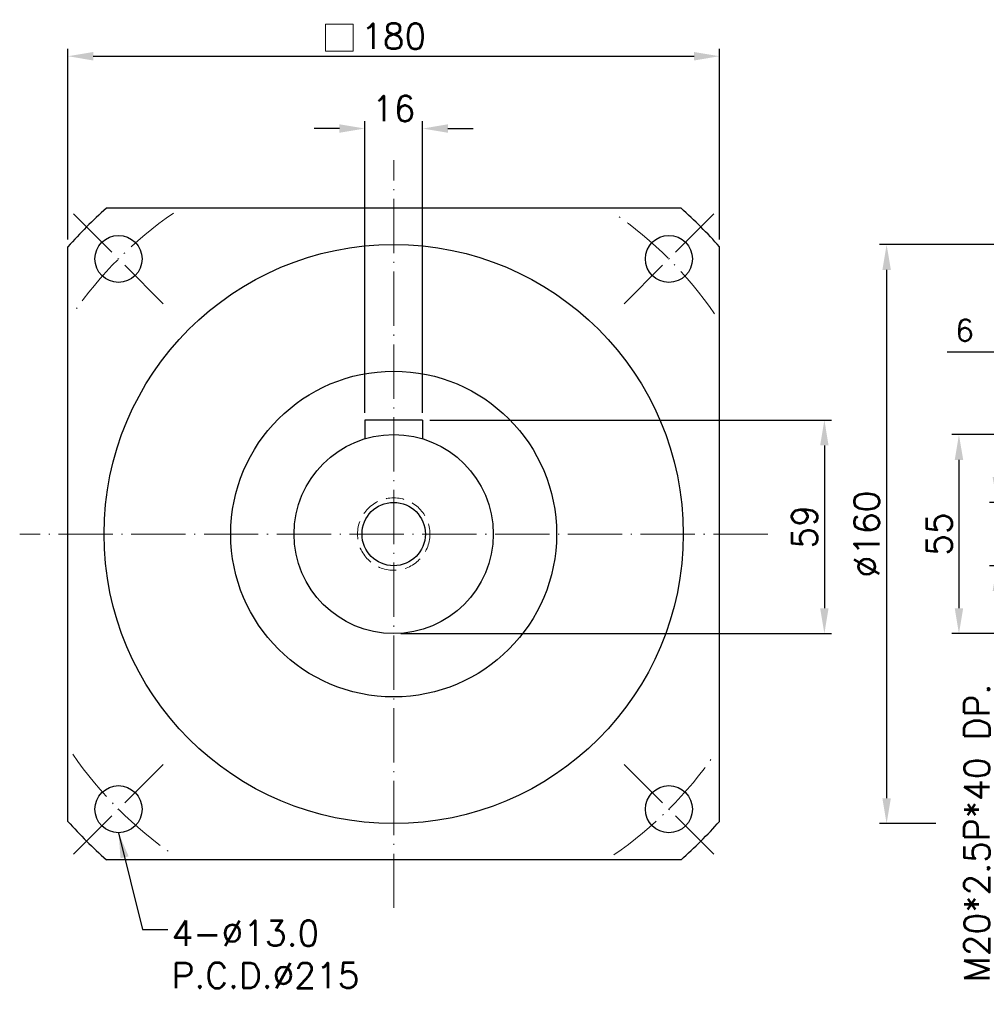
# Model space of a CAD drawing. Extents: x 179 to 977, y 123 to 487.
# Tile 1 of 5: x 179 to 446, y 123 to 395. Entities that reach past the tile are written whole.
import ezdxf

# ---------------------------------------------------------------- set-up
doc = ezdxf.new("R2010")
doc.units = 0
doc.header["$LTSCALE"] = 10
doc.header["$MEASUREMENT"] = 0
doc.header["$PDMODE"] = 3
doc.header["$PDSIZE"] = 6
doc.linetypes.add('CEN', pattern=[0.67, 0.5, -0.08, 0.01, -0.08])
doc.linetypes.add('DASHED', pattern=[0.75, 0.5, -0.25])
doc.layers.get('0').update_dxf_attribs({"linetype": 'CONTINUOUS'})
doc.layers.get('DEFPOINTS').update_dxf_attribs({"linetype": 'CONTINUOUS'})
for name, color, linetype, lineweight in [('CEN', 1, 'CEN', 15), ('DASH', 2, 'DASHED', 15), ('DIM', 4, 'CONTINUOUS', 15)]:
    doc.layers.add(name, color=color, linetype=linetype, lineweight=lineweight)
doc.styles.get("Standard").update_dxf_attribs({"font": 'romans.shx', "bigfont": 'chineset.shx'})
doc.dimstyles.new('ISO-25', dxfattribs={"dimtxt": 7, "dimasz": 7, "dimexe": 2, "dimexo": 2, "dimgap": 2, "dimtad": 1, "dimzin": 9, "dimdsep": 46, "dimtxsty": 'Standard', "dimcen": 0, "dimadec": 0, "dimazin": 0, "dimtfac": 1, "dimtofl": 0, "dimtmove": 0, "dimatfit": 3, "dimfxl": 1, "dimarcsym": 0})
doc.dimstyles.get("Standard").update_dxf_attribs({"dimscale": 3, "dimtxt": 2, "dimasz": 2, "dimexe": 1, "dimexo": 1, "dimgap": 1, "dimtad": 1, "dimdsep": 46, "dimtxsty": 'Standard', "dimcen": 0, "dimclrt": 256, "dimadec": 1, "dimazin": 2, "dimtfac": 1, "dimtofl": 0, "dimtmove": 0, "dimatfit": 3, "dimfxl": 1, "dimtolj": 1, "dimtzin": 0, "dimarcsym": 0})

# ---------------------------------------------------------------- blocks, each defined once
blk = doc.blocks.new('*D2')
at = {"layer": 'DEFPOINTS', "color": 0, "transparency": 16777216}
for p in [(457.55, 280.34), (438.13, 225.34), (457.55, 225.34)]:
    blk.add_point(p, dxfattribs=at)
at = {"layer": 'DIM', "color": 0, "lineweight": -2, "transparency": 16777216}
for p, q in [((455.55, 280.34), (436.13, 280.34)), ((438.13, 273.34), (438.13, 232.34)), ((455.55, 225.34), (436.13, 225.34))]:
    blk.add_line(p, q, dxfattribs=at)
at = {"layer": 'DIM', "color": 0, "transparency": 16777216}
for points in [[(436.97, 273.34), (439.3, 273.34), (438.13, 280.34)], [(436.97, 232.34), (439.3, 232.34), (438.13, 225.34)]]:
    blk.add_solid(points, dxfattribs=at)
at = {"layer": 'DIM', "color": 0, "transparency": 16777216, "insert": (432.63, 252.84), "char_height": 7, "attachment_point": 5, "rotation": 90}
blk.add_mtext('55', dxfattribs=at)
blk = doc.blocks.new('*D8')
at = {"layer": 'DEFPOINTS', "color": 0, "transparency": 16777216}
for p in [(371.99, 384.86), (191.99, 332.22), (371.99, 332.22)]:
    blk.add_point(p, dxfattribs=at)
at = {"layer": 'DIM', "color": 0, "lineweight": -2, "transparency": 16777216}
for p, q in [((191.99, 334.22), (191.99, 386.86)), ((371.99, 334.22), (371.99, 386.86)), ((198.99, 384.86), (364.99, 384.86))]:
    blk.add_line(p, q, dxfattribs=at)
at = {"layer": 'DIM', "color": 0, "transparency": 16777216}
for points in [[(198.99, 386.02), (198.99, 383.69), (191.99, 384.86)], [(364.99, 386.02), (364.99, 383.69), (371.99, 384.86)]]:
    blk.add_solid(points, dxfattribs=at)
at = {"layer": 'DIM', "color": 0, "transparency": 16777216, "insert": (281.99, 390.36), "char_height": 7, "attachment_point": 5}
blk.add_mtext('180', dxfattribs=at)
blk = doc.blocks.new('*D11')
at = {"layer": 'DEFPOINTS', "color": 0, "transparency": 16777216}
for p in [(456.55, 303.11), (462.55, 284.34), (456.55, 279.34)]:
    blk.add_point(p, dxfattribs=at)
at = {"layer": 'DIM', "color": 0, "lineweight": -2, "transparency": 16777216}
for p, q in [((456.55, 282.34), (456.55, 306.11)), ((462.55, 287.34), (462.55, 306.11)), ((450.55, 303.11), (434.84, 303.11)), ((468.55, 303.11), (474.55, 303.11))]:
    blk.add_line(p, q, dxfattribs=at)
at = {"layer": 'DIM', "color": 0, "transparency": 16777216}
for points in [[(450.55, 304.11), (450.55, 302.11), (456.55, 303.11)], [(468.55, 304.11), (468.55, 302.11), (462.55, 303.11)]]:
    blk.add_solid(points, dxfattribs=at)
at = {"layer": 'DIM', "transparency": 16777216, "insert": (439.69, 309.11), "char_height": 6, "attachment_point": 5}
blk.add_mtext('\\A1;6', dxfattribs=at)
blk = doc.blocks.new('*D13')
at = {"layer": 'DEFPOINTS', "color": 0, "transparency": 16777216}
for p in [(289.99, 284.34), (281.99, 225.34), (400.96, 225.34)]:
    blk.add_point(p, dxfattribs=at)
at = {"layer": 'DIM', "color": 0, "lineweight": -2, "transparency": 16777216}
for p, q in [((291.99, 284.34), (402.96, 284.34)), ((400.96, 277.34), (400.96, 232.34)), ((283.99, 225.34), (402.96, 225.34))]:
    blk.add_line(p, q, dxfattribs=at)
at = {"layer": 'DIM', "color": 0, "transparency": 16777216}
for points in [[(399.79, 277.34), (402.12, 277.34), (400.96, 284.34)], [(399.79, 232.34), (402.12, 232.34), (400.96, 225.34)]]:
    blk.add_solid(points, dxfattribs=at)
at = {"layer": 'DIM', "color": 0, "transparency": 16777216, "insert": (395.46, 254.84), "char_height": 7, "attachment_point": 5, "rotation": 90}
blk.add_mtext('59', dxfattribs=at)
blk = doc.blocks.new('*D14')
at = {"layer": 'DEFPOINTS', "color": 0, "transparency": 16777216}
for p in [(460.05, 261.59), (448.61, 244.09), (460.05, 244.09)]:
    blk.add_point(p, dxfattribs=at)
at = {"layer": 'DIM', "color": 0, "lineweight": -2, "transparency": 16777216}
for p, q in [((448.61, 268.59), (448.61, 275.59)), ((458.05, 261.59), (446.61, 261.59)), ((458.05, 244.09), (446.61, 244.09)), ((448.61, 237.09), (448.61, 122.92))]:
    blk.add_line(p, q, dxfattribs=at)
at = {"layer": 'DIM', "color": 0, "transparency": 16777216}
for points in [[(447.44, 268.59), (449.78, 268.59), (448.61, 261.59)], [(447.44, 237.09), (449.78, 237.09), (448.61, 244.09)]]:
    blk.add_solid(points, dxfattribs=at)
at = {"layer": 'DIM', "color": 0, "transparency": 16777216, "insert": (443.11, 170.26), "char_height": 7, "attachment_point": 5, "rotation": 90}
blk.add_mtext('M20*2.5P*40 DP.', dxfattribs=at)
blk = doc.blocks.new('*D15')
at = {"layer": 'DEFPOINTS', "color": 0, "transparency": 16777216}
for p in [(542.55, 332.84), (418.15, 172.84), (433.74, 172.84)]:
    blk.add_point(p, dxfattribs=at)
at = {"layer": 'DIM', "color": 0, "lineweight": -2, "transparency": 16777216}
for p, q in [((540.55, 332.84), (416.15, 332.84)), ((418.15, 325.84), (418.15, 179.84)), ((431.74, 172.84), (416.15, 172.84))]:
    blk.add_line(p, q, dxfattribs=at)
at = {"layer": 'DIM', "color": 0, "transparency": 16777216}
for points in [[(416.99, 325.84), (419.32, 325.84), (418.15, 332.84)], [(416.99, 179.84), (419.32, 179.84), (418.15, 172.84)]]:
    blk.add_solid(points, dxfattribs=at)
at = {"layer": 'DIM', "color": 0, "transparency": 16777216, "insert": (412.65, 252.84), "char_height": 7, "attachment_point": 5, "rotation": 90}
blk.add_mtext('%%C160', dxfattribs=at)
blk = doc.blocks.new('*D16')
at = {"layer": 'DEFPOINTS', "color": 0, "transparency": 16777216}
for p in [(289.99, 364.88), (273.99, 284.34), (289.99, 284.34)]:
    blk.add_point(p, dxfattribs=at)
at = {"layer": 'DIM', "color": 0, "lineweight": -2, "transparency": 16777216}
for p, q in [((266.99, 364.88), (259.99, 364.88)), ((273.99, 286.34), (273.99, 366.88)), ((289.99, 286.34), (289.99, 366.88)), ((296.99, 364.88), (303.99, 364.88))]:
    blk.add_line(p, q, dxfattribs=at)
at = {"layer": 'DIM', "color": 0, "transparency": 16777216}
for points in [[(266.99, 366.05), (266.99, 363.71), (273.99, 364.88)], [(296.99, 366.05), (296.99, 363.71), (289.99, 364.88)]]:
    blk.add_solid(points, dxfattribs=at)
at = {"layer": 'DIM', "color": 0, "transparency": 16777216, "insert": (281.99, 370.38), "char_height": 7, "attachment_point": 5}
blk.add_mtext('16', dxfattribs=at)

msp = doc.modelspace()

# ---------------------------------------------------------------- linework, layer by layer
for p, q in [((361.367, 342.845), (202.622, 342.845)), ((191.994, 173.472), (191.994, 332.217)), ((371.994, 173.472), (371.994, 332.217)), ((289.994, 284.345), (273.994, 284.345)), ((273.994, 284.345), (273.994, 279.156)), ((289.994, 284.345), (289.994, 279.156)), ((361.367, 162.845), (202.622, 162.845))]:
    msp.add_line(p, q)
for centre, radius in [((205.98, 328.859), 6.5), ((358.008, 328.859), 6.5), ((281.994, 252.845), 80), ((281.994, 252.845), 45), ((281.994, 252.845), 27.5), ((281.994, 252.845), 8.75), ((205.98, 176.831), 6.5), ((358.008, 176.831), 6.5)]:
    msp.add_circle(centre, radius)
for start, end in [(131.40962, 138.59038), (41.40962, 48.59038), (221.40962, 228.59038), (311.40962, 318.59038)]:
    msp.add_arc((281.994, 252.845), 120, start, end)
at = {"layer": 'CEN', "ltscale": 3}
for p, q in [((281.994, 149.54), (281.994, 356.15)), ((218.355, 316.484), (191.994, 342.845)), ((345.634, 316.484), (371.994, 342.845)), ((385.299, 252.845), (178.69, 252.845)), ((218.355, 189.205), (191.994, 162.845)), ((345.634, 189.205), (371.994, 162.845))]:
    msp.add_line(p, q, dxfattribs=at)
for start, end in [(124.44306, 145.55694), (34.44306, 55.55694), (214.44306, 235.55694), (304.44306, 325.55694)]:
    msp.add_arc((281.994, 252.845), 107.5, start, end, dxfattribs=at)
at = {"layer": 'DASH'}
msp.add_circle((281.994, 252.845), 10, dxfattribs=at)
at = {"layer": 'DIM'}
msp.add_lwpolyline([(263.135, 393.698), (270.795, 393.698), (270.795, 386.248), (263.135, 386.248)], close=True, dxfattribs=at)

# ---------------------------------------------------------------- texts
at = {"layer": 'DIM', "insert": (220.635, 146.066), "char_height": 7, "attachment_point": 1}
msp.add_mtext('4-%%C13.0\\PP.C.D.%%C215', dxfattribs=at)

# ---------------------------------------------------------------- dimensions: what is measured, and where the dimension line sits
at = {"layer": 'DIM'}
for base, p1, p2, picture, middle in [((371.994, 384.858), (191.994, 332.217), (371.994, 332.217), '*D8', (281.994, 390.358)), ((289.994, 364.881), (273.994, 284.345), (289.994, 284.345), '*D16', (281.994, 370.381))]:
    dim = msp.add_linear_dim(base=base, p1=p1, p2=p2, dimstyle='ISO-25', dxfattribs=at)
    dim.commit()
    dim.dimension.update_dxf_attribs({"geometry": picture, "text_midpoint": middle})
dim = msp.add_linear_dim(base=(418.152, 172.845), p1=(542.55, 332.845), p2=(433.736, 172.845), angle=90, text='%%C<>', dimstyle='ISO-25', dxfattribs=at)
dim.commit()
dim.dimension.update_dxf_attribs({"geometry": '*D15', "text_midpoint": (412.652, 252.845)})
dim = msp.add_linear_dim(base=(456.55, 303.112), p1=(462.55, 284.345), p2=(456.55, 279.345), dimstyle='Standard', override={"dimtfillclr": 256}, dxfattribs=at)
dim.commit()
dim.dimension.update_dxf_attribs({"geometry": '*D11', "text_midpoint": (439.693, 309.112)})
for base, p1, p2, picture, middle in [((400.956, 225.345), (289.994, 284.345), (281.994, 225.345), '*D13', (395.456, 254.845)), ((438.134, 225.345), (457.55, 280.345), (457.55, 225.345), '*D2', (432.634, 252.845))]:
    dim = msp.add_linear_dim(base=base, p1=p1, p2=p2, angle=90, dimstyle='ISO-25', dxfattribs=at)
    dim.commit()
    dim.dimension.update_dxf_attribs({"geometry": picture, "text_midpoint": middle})
dim = msp.add_linear_dim(base=(448.611, 244.095), p1=(460.05, 261.595), p2=(460.05, 244.095), angle=90, text='M20*2.5P*40 DP.', dimstyle='ISO-25', dxfattribs=at)
dim.commit()
dim.dimension.update_dxf_attribs({"geometry": '*D14', "text_midpoint": (448.611, 170.257), "dimtype": 160})

# ---------------------------------------------------------------- leaders
at = {"layer": 'DIM', "annotation_type": 0, "has_hookline": 1, "hookline_direction": 0, "text_width": 55}
msp.add_leader([(205.98, 170.331), (212.635, 143.566), (219.635, 143.566)], dimstyle='ISO-25', override={"dimgap": 1, "dimtad": 0, "dimarcsym": 1}, dxfattribs=at)

doc.saveas('drawing.dxf')
